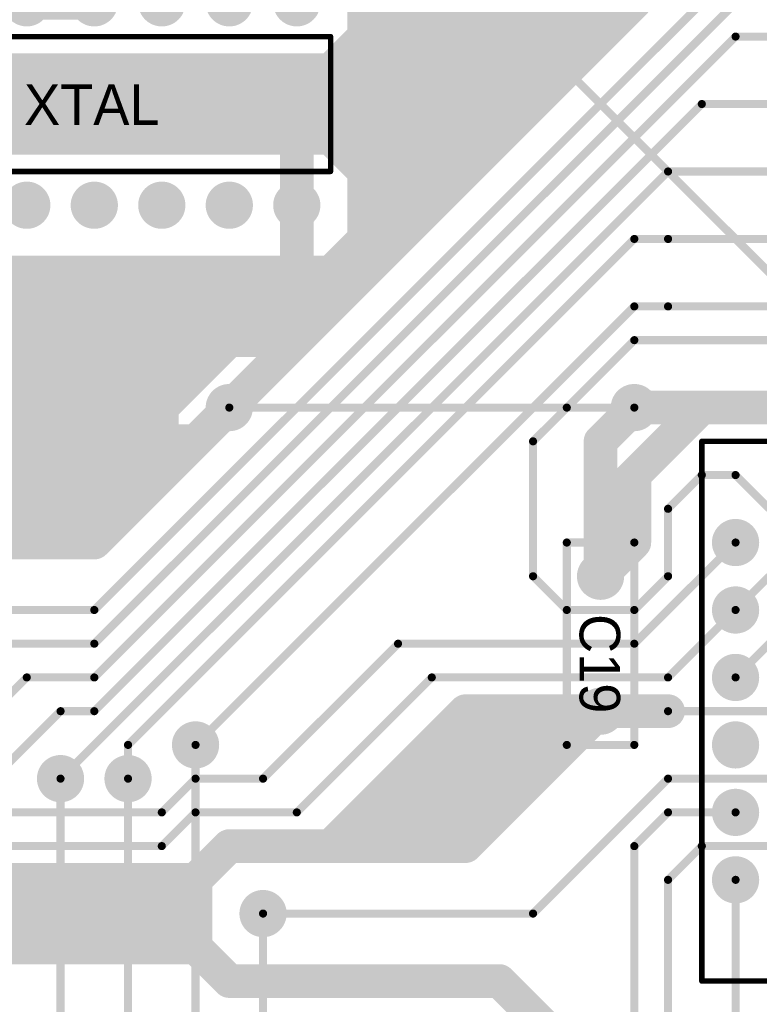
# Model space of a CAD drawing. Extents: x 0.68 to 5.66, y 1.09 to 10.11.
# Tile 23 of 30: x 2.94 to 4.04, y 7.07 to 8.53. Entities that reach past the tile are written whole.
import ezdxf

# ---------------------------------------------------------------- set-up
doc = ezdxf.new("R2010")
doc.units = 0
doc.layers.get('0').update_dxf_attribs({"linetype": 'CONTINUOUS'})
for name, color, linetype in [('BOTTOMLAYER', 5, 'CONTINUOUS'), ('BOTTOMSOLDER', 6, 'CONTINUOUS'), ('MULTILAYER', 9, 'CONTINUOUS'), ('PADHOLE', 156, 'CONTINUOUS'), ('TOPOVERLAY', 2, 'CONTINUOUS'), ('TOPSOLDER', 216, 'CONTINUOUS')]:
    doc.layers.add(name, color=color, linetype=linetype)

# ---------------------------------------------------------------- blocks, each defined once
blk = doc.blocks.new('RAD0_2S_1')
at = {"layer": 'BOTTOMSOLDER', "const_width": 0.035}
for points in [[(-0.0175, 0.2, 1), (0.0175, 0.2, 1)], [(-0.0175, 0, 1), (0.0175, 0, 1)]]:
    blk.add_lwpolyline(points, format="xyb", close=True, dxfattribs=at)
at = {"layer": 'MULTILAYER', "const_width": 0.031}
for points in [[(-0.0155, 0.2, 1), (0.0155, 0.2, 1)], [(-0.0155, 0, 1), (0.0155, 0, 1)]]:
    blk.add_lwpolyline(points, format="xyb", close=True, dxfattribs=at)
at = {"layer": 'PADHOLE', "const_width": 0.0155}
for points in [[(-0.00775, 0.2, 1), (0.00775, 0.2, 1)], [(-0.00775, 0, 1), (0.00775, 0, 1)]]:
    blk.add_lwpolyline(points, format="xyb", close=True, dxfattribs=at)
at = {"layer": 'TOPOVERLAY', "const_width": 0.012}
for points in [[(-0.05, -0.05), (-0.05, 0.25)], [(-0.05, 0.25), (0.05, 0.25)], [(0.05, -0.05), (0.05, 0.25)], [(-0.05, -0.05), (0.05, -0.05)]]:
    blk.add_lwpolyline(points, dxfattribs=at)
at = {"layer": 'TOPOVERLAY', "const_width": 0.006}
for points in [[(-0.053, 0.25, 1), (-0.047, 0.25, 1)], [(-0.053, 0.25, 1), (-0.047, 0.25, 1)], [(0.047, 0.25, 1), (0.053, 0.25, 1)], [(0.047, 0.25, 1), (0.053, 0.25, 1)], [(-0.053, -0.05, 1), (-0.047, -0.05, 1)], [(-0.053, -0.05, 1), (-0.047, -0.05, 1)], [(0.047, -0.05, 1), (0.053, -0.05, 1)], [(0.047, -0.05, 1), (0.053, -0.05, 1)]]:
    blk.add_lwpolyline(points, format="xyb", close=True, dxfattribs=at)
at = {"layer": 'TOPSOLDER', "const_width": 0.035}
for points in [[(-0.0175, 0.2, 1), (0.0175, 0.2, 1)], [(-0.0175, 0, 1), (0.0175, 0, 1)]]:
    blk.add_lwpolyline(points, format="xyb", close=True, dxfattribs=at)
blk = doc.blocks.new('PLCC44_35')
at = {"layer": 'BOTTOMSOLDER', "const_width": 0.035}
for points in [[(-0.2175, 0.6, 1), (-0.1825, 0.6, 1)], [(-0.1175, 0.6, 1), (-0.0825, 0.6, 1)], [(-0.0175, 0.6, 1), (0.0175, 0.6, 1)], [(0.0825, 0.6, 1), (0.1175, 0.6, 1)], [(0.1825, 0.6, 1), (0.2175, 0.6, 1)], [(0.2825, 0.6, 1), (0.3175, 0.6, 1)], [(-0.3175, 0.5, 1), (-0.2825, 0.5, 1)], [(-0.2175, 0.5, 1), (-0.1825, 0.5, 1)], [(-0.1175, 0.5, 1), (-0.0825, 0.5, 1)], [(-0.0175, 0.5, 1), (0.0175, 0.5, 1)], [(0.0825, 0.5, 1), (0.1175, 0.5, 1)], [(0.1825, 0.5, 1), (0.2175, 0.5, 1)], [(0.2825, 0.5, 1), (0.3175, 0.5, 1)], [(0.3825, 0.5, 1), (0.4175, 0.5, 1)], [(-0.3175, 0.4, 1), (-0.2825, 0.4, 1)], [(-0.2175, 0.4, 1), (-0.1825, 0.4, 1)], [(0.2825, 0.4, 1), (0.3175, 0.4, 1)], [(0.3825, 0.4, 1), (0.4175, 0.4, 1)], [(-0.3175, 0.3, 1), (-0.2825, 0.3, 1)], [(-0.2175, 0.3, 1), (-0.1825, 0.3, 1)], [(0.2825, 0.3, 1), (0.3175, 0.3, 1)], [(0.3825, 0.3, 1), (0.4175, 0.3, 1)], [(-0.3175, 0.2, 1), (-0.2825, 0.2, 1)], [(-0.2175, 0.2, 1), (-0.1825, 0.2, 1)], [(0.2825, 0.2, 1), (0.3175, 0.2, 1)], [(0.3825, 0.2, 1), (0.4175, 0.2, 1)], [(-0.3175, 0.1, 1), (-0.2825, 0.1, 1)], [(-0.2175, 0.1, 1), (-0.1825, 0.1, 1)], [(0.2825, 0.1, 1), (0.3175, 0.1, 1)], [(0.3825, 0.1, 1), (0.4175, 0.1, 1)], [(-0.3175, 0, 1), (-0.2825, 0, 1)], [(-0.2175, 0, 1), (-0.1825, 0, 1)], [(-0.1175, 0, 1), (-0.0825, 0, 1)], [(-0.0175, 0, 1), (0.0175, 0, 1)], [(0.0825, 0, 1), (0.1175, 0, 1)], [(0.1825, 0, 1), (0.2175, 0, 1)], [(0.2825, 0, 1), (0.3175, 0, 1)], [(0.3825, 0, 1), (0.4175, 0, 1)], [(-0.2175, -0.1, 1), (-0.1825, -0.1, 1)], [(-0.1175, -0.1, 1), (-0.0825, -0.1, 1)], [(-0.0175, -0.1, 1), (0.0175, -0.1, 1)], [(0.0825, -0.1, 1), (0.1175, -0.1, 1)], [(0.1825, -0.1, 1), (0.2175, -0.1, 1)], [(0.2825, -0.1, 1), (0.3175, -0.1, 1)]]:
    blk.add_lwpolyline(points, format="xyb", close=True, dxfattribs=at)
at = {"layer": 'MULTILAYER', "const_width": 0.031}
for points in [[(-0.2155, 0.6, 1), (-0.1845, 0.6, 1)], [(-0.1155, 0.6, 1), (-0.0845, 0.6, 1)], [(-0.0155, 0.6, 1), (0.0155, 0.6, 1)], [(0.0845, 0.6, 1), (0.1155, 0.6, 1)], [(0.1845, 0.6, 1), (0.2155, 0.6, 1)], [(0.2845, 0.6, 1), (0.3155, 0.6, 1)], [(-0.3155, 0.5, 1), (-0.2845, 0.5, 1)], [(-0.2155, 0.5, 1), (-0.1845, 0.5, 1)], [(-0.1155, 0.5, 1), (-0.0845, 0.5, 1)], [(-0.0155, 0.5, 1), (0.0155, 0.5, 1)], [(0.0845, 0.5, 1), (0.1155, 0.5, 1)], [(0.1845, 0.5, 1), (0.2155, 0.5, 1)], [(0.2845, 0.5, 1), (0.3155, 0.5, 1)], [(0.3845, 0.5, 1), (0.4155, 0.5, 1)], [(-0.3155, 0.4, 1), (-0.2845, 0.4, 1)], [(-0.2155, 0.4, 1), (-0.1845, 0.4, 1)], [(0.2845, 0.4, 1), (0.3155, 0.4, 1)], [(0.3845, 0.4, 1), (0.4155, 0.4, 1)], [(-0.3155, 0.3, 1), (-0.2845, 0.3, 1)], [(-0.2155, 0.3, 1), (-0.1845, 0.3, 1)], [(0.2845, 0.3, 1), (0.3155, 0.3, 1)], [(0.3845, 0.3, 1), (0.4155, 0.3, 1)], [(-0.3155, 0.2, 1), (-0.2845, 0.2, 1)], [(-0.2155, 0.2, 1), (-0.1845, 0.2, 1)], [(0.2845, 0.2, 1), (0.3155, 0.2, 1)], [(0.3845, 0.2, 1), (0.4155, 0.2, 1)], [(-0.3155, 0.1, 1), (-0.2845, 0.1, 1)], [(-0.2155, 0.1, 1), (-0.1845, 0.1, 1)], [(0.2845, 0.1, 1), (0.3155, 0.1, 1)], [(0.3845, 0.1, 1), (0.4155, 0.1, 1)], [(-0.3155, 0, 1), (-0.2845, 0, 1)], [(-0.2155, 0, 1), (-0.1845, 0, 1)], [(-0.1155, 0, 1), (-0.0845, 0, 1)], [(-0.0155, 0, 1), (0.0155, 0, 1)], [(0.0845, 0, 1), (0.1155, 0, 1)], [(0.1845, 0, 1), (0.2155, 0, 1)], [(0.2845, 0, 1), (0.3155, 0, 1)], [(0.3845, 0, 1), (0.4155, 0, 1)], [(-0.2155, -0.1, 1), (-0.1845, -0.1, 1)], [(-0.1155, -0.1, 1), (-0.0845, -0.1, 1)], [(-0.0155, -0.1, 1), (0.0155, -0.1, 1)], [(0.0845, -0.1, 1), (0.1155, -0.1, 1)], [(0.1845, -0.1, 1), (0.2155, -0.1, 1)], [(0.2845, -0.1, 1), (0.3155, -0.1, 1)]]:
    blk.add_lwpolyline(points, format="xyb", close=True, dxfattribs=at)
at = {"layer": 'PADHOLE', "const_width": 0.0155}
for points in [[(-0.20775, 0.6, 1), (-0.19225, 0.6, 1)], [(-0.10775, 0.6, 1), (-0.09225, 0.6, 1)], [(-0.00775, 0.6, 1), (0.00775, 0.6, 1)], [(0.09225, 0.6, 1), (0.10775, 0.6, 1)], [(0.19225, 0.6, 1), (0.20775, 0.6, 1)], [(0.29225, 0.6, 1), (0.30775, 0.6, 1)], [(-0.30775, 0.5, 1), (-0.29225, 0.5, 1)], [(-0.20775, 0.5, 1), (-0.19225, 0.5, 1)], [(-0.10775, 0.5, 1), (-0.09225, 0.5, 1)], [(-0.00775, 0.5, 1), (0.00775, 0.5, 1)], [(0.09225, 0.5, 1), (0.10775, 0.5, 1)], [(0.19225, 0.5, 1), (0.20775, 0.5, 1)], [(0.29225, 0.5, 1), (0.30775, 0.5, 1)], [(0.39225, 0.5, 1), (0.40775, 0.5, 1)], [(-0.30775, 0.4, 1), (-0.29225, 0.4, 1)], [(-0.20775, 0.4, 1), (-0.19225, 0.4, 1)], [(0.29225, 0.4, 1), (0.30775, 0.4, 1)], [(0.39225, 0.4, 1), (0.40775, 0.4, 1)], [(-0.30775, 0.3, 1), (-0.29225, 0.3, 1)], [(-0.20775, 0.3, 1), (-0.19225, 0.3, 1)], [(0.29225, 0.3, 1), (0.30775, 0.3, 1)], [(0.39225, 0.3, 1), (0.40775, 0.3, 1)], [(-0.30775, 0.2, 1), (-0.29225, 0.2, 1)], [(-0.20775, 0.2, 1), (-0.19225, 0.2, 1)], [(0.29225, 0.2, 1), (0.30775, 0.2, 1)], [(0.39225, 0.2, 1), (0.40775, 0.2, 1)], [(-0.30775, 0.1, 1), (-0.29225, 0.1, 1)], [(-0.20775, 0.1, 1), (-0.19225, 0.1, 1)], [(0.29225, 0.1, 1), (0.30775, 0.1, 1)], [(0.39225, 0.1, 1), (0.40775, 0.1, 1)], [(-0.30775, 0, 1), (-0.29225, 0, 1)], [(-0.20775, 0, 1), (-0.19225, 0, 1)], [(-0.10775, 0, 1), (-0.09225, 0, 1)], [(-0.00775, 0, 1), (0.00775, 0, 1)], [(0.09225, 0, 1), (0.10775, 0, 1)], [(0.19225, 0, 1), (0.20775, 0, 1)], [(0.29225, 0, 1), (0.30775, 0, 1)], [(0.39225, 0, 1), (0.40775, 0, 1)], [(-0.20775, -0.1, 1), (-0.19225, -0.1, 1)], [(-0.10775, -0.1, 1), (-0.09225, -0.1, 1)], [(-0.00775, -0.1, 1), (0.00775, -0.1, 1)], [(0.09225, -0.1, 1), (0.10775, -0.1, 1)], [(0.19225, -0.1, 1), (0.20775, -0.1, 1)], [(0.29225, -0.1, 1), (0.30775, -0.1, 1)]]:
    blk.add_lwpolyline(points, format="xyb", close=True, dxfattribs=at)
at = {"layer": 'TOPOVERLAY', "const_width": 0.008}
for points in [[(-0.35, -0.15), (-0.35, 0.65)], [(-0.35, 0.65), (0.45, 0.65)], [(0.45, -0.11), (0.45, 0.65)], [(0.41, -0.15), (0.45, -0.11)], [(-0.35, -0.15), (0.41, -0.15)]]:
    blk.add_lwpolyline(points, dxfattribs=at)
at = {"layer": 'TOPOVERLAY', "const_width": 0.004}
for points in [[(-0.352, 0.65, 1), (-0.348, 0.65, 1)], [(-0.352, 0.65, 1), (-0.348, 0.65, 1)], [(0.448, 0.65, 1), (0.452, 0.65, 1)], [(0.448, 0.65, 1), (0.452, 0.65, 1)], [(0.448, -0.11, 1), (0.452, -0.11, 1)], [(0.448, -0.11, 1), (0.452, -0.11, 1)], [(-0.352, -0.15, 1), (-0.348, -0.15, 1)], [(-0.352, -0.15, 1), (-0.348, -0.15, 1)], [(0.408, -0.15, 1), (0.412, -0.15, 1)], [(0.408, -0.15, 1), (0.412, -0.15, 1)]]:
    blk.add_lwpolyline(points, format="xyb", close=True, dxfattribs=at)
at = {"layer": 'TOPSOLDER', "const_width": 0.035}
for points in [[(-0.2175, 0.6, 1), (-0.1825, 0.6, 1)], [(-0.1175, 0.6, 1), (-0.0825, 0.6, 1)], [(-0.0175, 0.6, 1), (0.0175, 0.6, 1)], [(0.0825, 0.6, 1), (0.1175, 0.6, 1)], [(0.1825, 0.6, 1), (0.2175, 0.6, 1)], [(0.2825, 0.6, 1), (0.3175, 0.6, 1)], [(-0.3175, 0.5, 1), (-0.2825, 0.5, 1)], [(-0.2175, 0.5, 1), (-0.1825, 0.5, 1)], [(-0.1175, 0.5, 1), (-0.0825, 0.5, 1)], [(-0.0175, 0.5, 1), (0.0175, 0.5, 1)], [(0.0825, 0.5, 1), (0.1175, 0.5, 1)], [(0.1825, 0.5, 1), (0.2175, 0.5, 1)], [(0.2825, 0.5, 1), (0.3175, 0.5, 1)], [(0.3825, 0.5, 1), (0.4175, 0.5, 1)], [(-0.3175, 0.4, 1), (-0.2825, 0.4, 1)], [(-0.2175, 0.4, 1), (-0.1825, 0.4, 1)], [(0.2825, 0.4, 1), (0.3175, 0.4, 1)], [(0.3825, 0.4, 1), (0.4175, 0.4, 1)], [(-0.3175, 0.3, 1), (-0.2825, 0.3, 1)], [(-0.2175, 0.3, 1), (-0.1825, 0.3, 1)], [(0.2825, 0.3, 1), (0.3175, 0.3, 1)], [(0.3825, 0.3, 1), (0.4175, 0.3, 1)], [(-0.3175, 0.2, 1), (-0.2825, 0.2, 1)], [(-0.2175, 0.2, 1), (-0.1825, 0.2, 1)], [(0.2825, 0.2, 1), (0.3175, 0.2, 1)], [(0.3825, 0.2, 1), (0.4175, 0.2, 1)], [(-0.3175, 0.1, 1), (-0.2825, 0.1, 1)], [(-0.2175, 0.1, 1), (-0.1825, 0.1, 1)], [(0.2825, 0.1, 1), (0.3175, 0.1, 1)], [(0.3825, 0.1, 1), (0.4175, 0.1, 1)], [(-0.3175, 0, 1), (-0.2825, 0, 1)], [(-0.2175, 0, 1), (-0.1825, 0, 1)], [(-0.1175, 0, 1), (-0.0825, 0, 1)], [(-0.0175, 0, 1), (0.0175, 0, 1)], [(0.0825, 0, 1), (0.1175, 0, 1)], [(0.1825, 0, 1), (0.2175, 0, 1)], [(0.2825, 0, 1), (0.3175, 0, 1)], [(0.3825, 0, 1), (0.4175, 0, 1)], [(-0.2175, -0.1, 1), (-0.1825, -0.1, 1)], [(-0.1175, -0.1, 1), (-0.0825, -0.1, 1)], [(-0.0175, -0.1, 1), (0.0175, -0.1, 1)], [(0.0825, -0.1, 1), (0.1175, -0.1, 1)], [(0.1825, -0.1, 1), (0.2175, -0.1, 1)], [(0.2825, -0.1, 1), (0.3175, -0.1, 1)]]:
    blk.add_lwpolyline(points, format="xyb", close=True, dxfattribs=at)
blk = doc.blocks.new('DIP14_48')
at = {"layer": 'BOTTOMSOLDER', "const_width": 0.035}
for points in [[(-0.0175, 0.3, 1), (0.0175, 0.3, 1)], [(0.0825, 0.3, 1), (0.1175, 0.3, 1)], [(0.1825, 0.3, 1), (0.2175, 0.3, 1)], [(0.2825, 0.3, 1), (0.3175, 0.3, 1)], [(0.3825, 0.3, 1), (0.4175, 0.3, 1)], [(0.4825, 0.3, 1), (0.5175, 0.3, 1)], [(0.5825, 0.3, 1), (0.6175, 0.3, 1)], [(0.0825, 0, 1), (0.1175, 0, 1)], [(0.1825, 0, 1), (0.2175, 0, 1)], [(0.2825, 0, 1), (0.3175, 0, 1)], [(0.3825, 0, 1), (0.4175, 0, 1)], [(0.4825, 0, 1), (0.5175, 0, 1)], [(0.5825, 0, 1), (0.6175, 0, 1)]]:
    blk.add_lwpolyline(points, format="xyb", close=True, dxfattribs=at)
at = {"layer": 'BOTTOMSOLDER'}
blk.add_solid([(-0.035, -0.035), (0.035, -0.035), (-0.035, 0.035), (0.035, 0.035)], dxfattribs=at)
at = {"layer": 'MULTILAYER', "const_width": 0.031}
for points in [[(-0.0155, 0.3, 1), (0.0155, 0.3, 1)], [(0.0845, 0.3, 1), (0.1155, 0.3, 1)], [(0.1845, 0.3, 1), (0.2155, 0.3, 1)], [(0.2845, 0.3, 1), (0.3155, 0.3, 1)], [(0.3845, 0.3, 1), (0.4155, 0.3, 1)], [(0.4845, 0.3, 1), (0.5155, 0.3, 1)], [(0.5845, 0.3, 1), (0.6155, 0.3, 1)], [(0.0845, 0, 1), (0.1155, 0, 1)], [(0.1845, 0, 1), (0.2155, 0, 1)], [(0.2845, 0, 1), (0.3155, 0, 1)], [(0.3845, 0, 1), (0.4155, 0, 1)], [(0.4845, 0, 1), (0.5155, 0, 1)], [(0.5845, 0, 1), (0.6155, 0, 1)]]:
    blk.add_lwpolyline(points, format="xyb", close=True, dxfattribs=at)
at = {"layer": 'MULTILAYER'}
blk.add_solid([(-0.031, -0.031), (0.031, -0.031), (-0.031, 0.031), (0.031, 0.031)], dxfattribs=at)
at = {"layer": 'PADHOLE', "const_width": 0.0155}
for points in [[(-0.00775, 0.3, 1), (0.00775, 0.3, 1)], [(0.09225, 0.3, 1), (0.10775, 0.3, 1)], [(0.19225, 0.3, 1), (0.20775, 0.3, 1)], [(0.29225, 0.3, 1), (0.30775, 0.3, 1)], [(0.39225, 0.3, 1), (0.40775, 0.3, 1)], [(0.49225, 0.3, 1), (0.50775, 0.3, 1)], [(0.59225, 0.3, 1), (0.60775, 0.3, 1)], [(-0.00775, 0, 1), (0.00775, 0, 1)], [(0.09225, 0, 1), (0.10775, 0, 1)], [(0.19225, 0, 1), (0.20775, 0, 1)], [(0.29225, 0, 1), (0.30775, 0, 1)], [(0.39225, 0, 1), (0.40775, 0, 1)], [(0.49225, 0, 1), (0.50775, 0, 1)], [(0.59225, 0, 1), (0.60775, 0, 1)]]:
    blk.add_lwpolyline(points, format="xyb", close=True, dxfattribs=at)
at = {"layer": 'TOPOVERLAY', "const_width": 0.008}
for points in [[(-0.05, 0.25), (0.65, 0.25)], [(-0.05, 0.175), (-0.05, 0.25)], [(0.65, 0.05), (0.65, 0.25)], [(-0.05, 0.05), (-0.05, 0.125)], [(-0.05, 0.05), (0.65, 0.05)]]:
    blk.add_lwpolyline(points, dxfattribs=at)
at = {"layer": 'TOPOVERLAY', "const_width": 0.004}
for points in [[(-0.052, 0.25, 1), (-0.048, 0.25, 1)], [(-0.052, 0.25, 1), (-0.048, 0.25, 1)], [(0.648, 0.25, 1), (0.652, 0.25, 1)], [(0.648, 0.25, 1), (0.652, 0.25, 1)], [(-0.052, 0.175, 1), (-0.048, 0.175, 1)], [(-0.052, 0.175, 1), (-0.048, 0.175, 1)], [(-0.052, 0.125, 1), (-0.048, 0.125, 1)], [(-0.052, 0.125, 1), (-0.048, 0.125, 1)], [(-0.052, 0.05, 1), (-0.048, 0.05, 1)], [(-0.052, 0.05, 1), (-0.048, 0.05, 1)], [(0.648, 0.05, 1), (0.652, 0.05, 1)], [(0.648, 0.05, 1), (0.652, 0.05, 1)]]:
    blk.add_lwpolyline(points, format="xyb", close=True, dxfattribs=at)
at = {"layer": 'TOPOVERLAY', "const_width": 0.008}
blk.add_lwpolyline([(-0.05, 0.175, -1), (-0.05, 0.125)], format="xyb", dxfattribs=at)
at = {"layer": 'TOPSOLDER', "const_width": 0.035}
for points in [[(-0.0175, 0.3, 1), (0.0175, 0.3, 1)], [(0.0825, 0.3, 1), (0.1175, 0.3, 1)], [(0.1825, 0.3, 1), (0.2175, 0.3, 1)], [(0.2825, 0.3, 1), (0.3175, 0.3, 1)], [(0.3825, 0.3, 1), (0.4175, 0.3, 1)], [(0.4825, 0.3, 1), (0.5175, 0.3, 1)], [(0.5825, 0.3, 1), (0.6175, 0.3, 1)], [(0.0825, 0, 1), (0.1175, 0, 1)], [(0.1825, 0, 1), (0.2175, 0, 1)], [(0.2825, 0, 1), (0.3175, 0, 1)], [(0.3825, 0, 1), (0.4175, 0, 1)], [(0.4825, 0, 1), (0.5175, 0, 1)], [(0.5825, 0, 1), (0.6175, 0, 1)]]:
    blk.add_lwpolyline(points, format="xyb", close=True, dxfattribs=at)
at = {"layer": 'TOPSOLDER'}
blk.add_solid([(-0.035, -0.035), (0.035, -0.035), (-0.035, 0.035), (0.035, 0.035)], dxfattribs=at)

msp = doc.modelspace()

# ---------------------------------------------------------------- linework, layer by layer
at = {"layer": 'BOTTOMLAYER'}
for points, const_width in [([(3.85, 8.55), (3.85, 8.7)], 0.05), ([(3.45, 8.5), (3.45, 8.6)], 0.05), ([(2.45, 8.55), (3.05, 8.55)], 0.05), ([(3.05, 7.75), (3.85, 8.55)], 0.05), ([(3.45, 8.55), (3.85, 8.55)], 0.05), ([(3.05, 7.6), (4, 8.55)], 0.012), ([(3.05, 7.65), (3.95, 8.55)], 0.012), ([(3.4, 8.45), (3.45, 8.5)], 0.05), ([(3.45, 8.5), (3.8, 8.5)], 0.05), ([(3.05, 7.55), (4, 8.5)], 0.012), ([(4, 8.5), (4.2, 8.5)], 0.012), ([(2.5, 8.45), (3.4, 8.45)], 0.05), ([(3.4, 8.45), (3.75, 8.45)], 0.05), ([(2.7, 8.4), (3.7, 8.4)], 0.05), ([(3.05, 7.5), (3.95, 8.4)], 0.012), ([(3.95, 8.4), (4.3, 8.4)], 0.012), ([(2.7, 8.35), (3.4, 8.35)], 0.05), ([(3.35, 8.15), (3.35, 8.35)], 0.05), ([(3.4, 8.35), (3.65, 8.35)], 0.05), ([(3.4, 8.35), (3.45, 8.3)], 0.05), ([(3.45, 8.3), (3.6, 8.3)], 0.05), ([(3.45, 8.25), (3.45, 8.3)], 0.05), ([(3, 7.4), (3.9, 8.3)], 0.012), ([(3.9, 8.3), (4.35, 8.3)], 0.012), ([(3.35, 8.1), (3.5, 8.25)], 0.05), ([(3.45, 8.25), (3.55, 8.25)], 0.05), ([(3.45, 8.2), (3.45, 8.25)], 0.05), ([(3.1, 7.45), (3.85, 8.2)], 0.012), ([(3.85, 8.2), (3.9, 8.2)], 0.012), ([(3.9, 8.2), (4.35, 8.2)], 0.012), ([(2.7, 8.15), (3.4, 8.15)], 0.05), ([(2.5, 8.1), (3.35, 8.1)], 0.05), ([(3.2, 7.45), (3.85, 8.1)], 0.012), ([(3.85, 8.1), (3.9, 8.1)], 0.012), ([(3.9, 8.1), (4.2, 8.1)], 0.012), ([(2.5, 8.05), (3.25, 8.05)], 0.05), ([(3.15, 7.95), (3.25, 8.05)], 0.05), ([(3.25, 8.05), (3.35, 8.05)], 0.05), ([(3.75, 7.95), (3.85, 8.05)], 0.012), ([(3.85, 8.05), (4.25, 8.05)], 0.012), ([(2.5, 8), (3.2, 8)], 0.05), ([(2.5, 7.95), (3.15, 7.95)], 0.05), ([(3.15, 7.9), (3.15, 7.95)], 0.05), ([(3.8, 7.8), (3.95, 7.95)], 0.05), ([(3.8, 7.9), (3.85, 7.95)], 0.05), ([(3.85, 7.95), (4.15, 7.95)], 0.05), ([(3.7, 7.9), (3.75, 7.95)], 0.012), ([(2.5, 7.9), (3.2, 7.9)], 0.05), ([(3.8, 7.7), (3.8, 7.9)], 0.05), ([(3.7, 7.7), (3.7, 7.9)], 0.012), ([(2.6, 7.85), (3.15, 7.85)], 0.05), ([(3.85, 7.75), (3.85, 7.85)], 0.05), ([(3.9, 7.8), (3.95, 7.85)], 0.012), ([(3.95, 7.85), (4, 7.85)], 0.012), ([(4, 7.85), (4.05, 7.8)], 0.012), ([(2.6, 7.8), (3.1, 7.8)], 0.05), ([(3.9, 7.7), (3.9, 7.8)], 0.012), ([(2.85, 7.75), (3.05, 7.75)], 0.05), ([(3.8, 7.7), (3.85, 7.75)], 0.05), ([(3.85, 7.6), (4, 7.75)], 0.012), ([(3.7, 7.7), (3.75, 7.65)], 0.012), ([(3.85, 7.65), (3.9, 7.7)], 0.012), ([(4, 7.65), (4.05, 7.7)], 0.012), ([(2.85, 7.65), (3.05, 7.65)], 0.012), ([(3.75, 7.65), (3.85, 7.65)], 0.012), ([(3.9, 7.55), (4, 7.65)], 0.012), ([(4, 7.55), (4.1, 7.65)], 0.012), ([(2.9, 7.6), (3.05, 7.6)], 0.012), ([(3.3, 7.4), (3.5, 7.6)], 0.012), ([(3.5, 7.6), (3.85, 7.6)], 0.012), ([(2.8, 7.4), (2.95, 7.55)], 0.012), ([(2.95, 7.55), (3.05, 7.55)], 0.012), ([(3.35, 7.35), (3.55, 7.55)], 0.012), ([(3.55, 7.55), (3.9, 7.55)], 0.012), ([(3.4, 7.3), (3.6, 7.5)], 0.05), ([(3.6, 7.5), (3.8, 7.5)], 0.05), ([(3.6, 7.3), (3.8, 7.5)], 0.05), ([(3.7, 7.4), (3.7, 7.5)], 0.05), ([(3.8, 7.5), (3.9, 7.5)], 0.05), ([(2.9, 7.4), (3, 7.5)], 0.012), ([(3, 7.5), (3.05, 7.5)], 0.012), ([(3.9, 7.5), (4.05, 7.5)], 0.012), ([(3.55, 7.45), (3.7, 7.45)], 0.05), ([(3.7, 7.45), (3.75, 7.45)], 0.05), ([(3.1, 7.4), (3.1, 7.45)], 0.012), ([(3.5, 7.4), (3.7, 7.4)], 0.05), ([(3.15, 7.35), (3.2, 7.4)], 0.012), ([(3.2, 7.4), (3.3, 7.4)], 0.012), ([(3.7, 7.2), (3.9, 7.4)], 0.012), ([(3.9, 7.4), (4.05, 7.4)], 0.012), ([(3.45, 7.35), (3.65, 7.35)], 0.05), ([(2.55, 7.35), (3.15, 7.35)], 0.012), ([(3.15, 7.3), (3.2, 7.35)], 0.012), ([(3.2, 7.35), (3.35, 7.35)], 0.012), ([(3.85, 7.3), (3.9, 7.35)], 0.012), ([(3.9, 7.35), (4, 7.35)], 0.012), ([(3.2, 7.25), (3.25, 7.3)], 0.05), ([(3.25, 7.3), (3.6, 7.3)], 0.05), ([(2.55, 7.3), (3.15, 7.3)], 0.012), ([(3.85, 7), (3.85, 7.3)], 0.012), ([(3.9, 7.25), (3.95, 7.3)], 0.012), ([(3.95, 7.3), (4.05, 7.3)], 0.012), ([(2.5, 7.25), (3.2, 7.25)], 0.05), ([(3.2, 7.15), (3.2, 7.25)], 0.05), ([(3.9, 7), (3.9, 7.25)], 0.012), ([(4, 7), (4, 7.25)], 0.012), ([(2.35, 7.2), (3.2, 7.2)], 0.05), ([(3.3, 7.2), (3.7, 7.2)], 0.012), ([(2.4, 7.15), (3.2, 7.15)], 0.05), ([(3.2, 7.15), (3.25, 7.1)], 0.05), ([(3.25, 7.1), (3.65, 7.1)], 0.05), ([(3.65, 7.1), (3.85, 6.9)], 0.05)]:
    msp.add_lwpolyline(points, dxfattribs=dict(at, const_width=const_width))
for points, const_width in [([(3.0375, 8.55, 1), (3.0625, 8.55, 1)], 0.025), ([(3.4375, 8.55, 1), (3.4625, 8.55, 1)], 0.025), ([(3.8375, 8.55, 1), (3.8625, 8.55, 1)], 0.025), ([(3.8375, 8.55, 1), (3.8625, 8.55, 1)], 0.025), ([(3.8375, 8.55, 1), (3.8625, 8.55, 1)], 0.025), ([(3.4375, 8.5, 1), (3.4625, 8.5, 1)], 0.025), ([(3.4375, 8.5, 1), (3.4625, 8.5, 1)], 0.025), ([(3.4375, 8.5, 1), (3.4625, 8.5, 1)], 0.025), ([(3.7875, 8.5, 1), (3.8125, 8.5, 1)], 0.025), ([(3.997, 8.5, 1), (4.003, 8.5, 1)], 0.006), ([(3.997, 8.5, 1), (4.003, 8.5, 1)], 0.006), ([(3.3875, 8.45, 1), (3.4125, 8.45, 1)], 0.025), ([(3.3875, 8.45, 1), (3.4125, 8.45, 1)], 0.025), ([(3.3875, 8.45, 1), (3.4125, 8.45, 1)], 0.025), ([(3.7375, 8.45, 1), (3.7625, 8.45, 1)], 0.025), ([(3.6875, 8.4, 1), (3.7125, 8.4, 1)], 0.025), ([(3.947, 8.4, 1), (3.953, 8.4, 1)], 0.006), ([(3.947, 8.4, 1), (3.953, 8.4, 1)], 0.006), ([(3.3375, 8.35, 1), (3.3625, 8.35, 1)], 0.025), ([(3.3875, 8.35, 1), (3.4125, 8.35, 1)], 0.025), ([(3.3875, 8.35, 1), (3.4125, 8.35, 1)], 0.025), ([(3.3875, 8.35, 1), (3.4125, 8.35, 1)], 0.025), ([(3.6375, 8.35, 1), (3.6625, 8.35, 1)], 0.025), ([(3.4375, 8.3, 1), (3.4625, 8.3, 1)], 0.025), ([(3.4375, 8.3, 1), (3.4625, 8.3, 1)], 0.025), ([(3.4375, 8.3, 1), (3.4625, 8.3, 1)], 0.025), ([(3.5875, 8.3, 1), (3.6125, 8.3, 1)], 0.025), ([(3.897, 8.3, 1), (3.903, 8.3, 1)], 0.006), ([(3.897, 8.3, 1), (3.903, 8.3, 1)], 0.006), ([(3.4375, 8.25, 1), (3.4625, 8.25, 1)], 0.025), ([(3.4375, 8.25, 1), (3.4625, 8.25, 1)], 0.025), ([(3.4375, 8.25, 1), (3.4625, 8.25, 1)], 0.025), ([(3.4875, 8.25, 1), (3.5125, 8.25, 1)], 0.025), ([(3.5375, 8.25, 1), (3.5625, 8.25, 1)], 0.025), ([(3.4375, 8.2, 1), (3.4625, 8.2, 1)], 0.025), ([(3.847, 8.2, 1), (3.853, 8.2, 1)], 0.006), ([(3.847, 8.2, 1), (3.853, 8.2, 1)], 0.006), ([(3.897, 8.2, 1), (3.903, 8.2, 1)], 0.006), ([(3.897, 8.2, 1), (3.903, 8.2, 1)], 0.006), ([(3.3375, 8.15, 1), (3.3625, 8.15, 1)], 0.025), ([(3.3875, 8.15, 1), (3.4125, 8.15, 1)], 0.025), ([(3.3375, 8.1, 1), (3.3625, 8.1, 1)], 0.025), ([(3.3375, 8.1, 1), (3.3625, 8.1, 1)], 0.025), ([(3.847, 8.1, 1), (3.853, 8.1, 1)], 0.006), ([(3.847, 8.1, 1), (3.853, 8.1, 1)], 0.006), ([(3.897, 8.1, 1), (3.903, 8.1, 1)], 0.006), ([(3.897, 8.1, 1), (3.903, 8.1, 1)], 0.006), ([(3.2375, 8.05, 1), (3.2625, 8.05, 1)], 0.025), ([(3.2375, 8.05, 1), (3.2625, 8.05, 1)], 0.025), ([(3.2375, 8.05, 1), (3.2625, 8.05, 1)], 0.025), ([(3.3375, 8.05, 1), (3.3625, 8.05, 1)], 0.025), ([(3.847, 8.05, 1), (3.853, 8.05, 1)], 0.006), ([(3.847, 8.05, 1), (3.853, 8.05, 1)], 0.006), ([(3.1875, 8, 1), (3.2125, 8, 1)], 0.025), ([(3.1375, 7.95, 1), (3.1625, 7.95, 1)], 0.025), ([(3.1375, 7.95, 1), (3.1625, 7.95, 1)], 0.025), ([(3.1375, 7.95, 1), (3.1625, 7.95, 1)], 0.025), ([(3.8375, 7.95, 1), (3.8625, 7.95, 1)], 0.025), ([(3.8375, 7.95, 1), (3.8625, 7.95, 1)], 0.025), ([(3.9375, 7.95, 1), (3.9625, 7.95, 1)], 0.025), ([(3.747, 7.95, 1), (3.753, 7.95, 1)], 0.006), ([(3.747, 7.95, 1), (3.753, 7.95, 1)], 0.006), ([(3.1375, 7.9, 1), (3.1625, 7.9, 1)], 0.025), ([(3.1875, 7.9, 1), (3.2125, 7.9, 1)], 0.025), ([(3.7875, 7.9, 1), (3.8125, 7.9, 1)], 0.025), ([(3.7875, 7.9, 1), (3.8125, 7.9, 1)], 0.025), ([(3.697, 7.9, 1), (3.703, 7.9, 1)], 0.006), ([(3.697, 7.9, 1), (3.703, 7.9, 1)], 0.006), ([(3.1375, 7.85, 1), (3.1625, 7.85, 1)], 0.025), ([(3.8375, 7.85, 1), (3.8625, 7.85, 1)], 0.025), ([(3.947, 7.85, 1), (3.953, 7.85, 1)], 0.006), ([(3.947, 7.85, 1), (3.953, 7.85, 1)], 0.006), ([(3.997, 7.85, 1), (4.003, 7.85, 1)], 0.006), ([(3.997, 7.85, 1), (4.003, 7.85, 1)], 0.006), ([(3.0875, 7.8, 1), (3.1125, 7.8, 1)], 0.025), ([(3.7875, 7.8, 1), (3.8125, 7.8, 1)], 0.025), ([(3.897, 7.8, 1), (3.903, 7.8, 1)], 0.006), ([(3.897, 7.8, 1), (3.903, 7.8, 1)], 0.006), ([(3.0375, 7.75, 1), (3.0625, 7.75, 1)], 0.025), ([(3.0375, 7.75, 1), (3.0625, 7.75, 1)], 0.025), ([(3.8375, 7.75, 1), (3.8625, 7.75, 1)], 0.025), ([(3.8375, 7.75, 1), (3.8625, 7.75, 1)], 0.025), ([(3.997, 7.75, 1), (4.003, 7.75, 1)], 0.006), ([(3.7875, 7.7, 1), (3.8125, 7.7, 1)], 0.025), ([(3.7875, 7.7, 1), (3.8125, 7.7, 1)], 0.025), ([(3.697, 7.7, 1), (3.703, 7.7, 1)], 0.006), ([(3.697, 7.7, 1), (3.703, 7.7, 1)], 0.006), ([(3.897, 7.7, 1), (3.903, 7.7, 1)], 0.006), ([(3.897, 7.7, 1), (3.903, 7.7, 1)], 0.006), ([(3.047, 7.65, 1), (3.053, 7.65, 1)], 0.006), ([(3.047, 7.65, 1), (3.053, 7.65, 1)], 0.006), ([(3.747, 7.65, 1), (3.753, 7.65, 1)], 0.006), ([(3.747, 7.65, 1), (3.753, 7.65, 1)], 0.006), ([(3.847, 7.65, 1), (3.853, 7.65, 1)], 0.006), ([(3.847, 7.65, 1), (3.853, 7.65, 1)], 0.006), ([(3.997, 7.65, 1), (4.003, 7.65, 1)], 0.006), ([(3.997, 7.65, 1), (4.003, 7.65, 1)], 0.006), ([(3.047, 7.6, 1), (3.053, 7.6, 1)], 0.006), ([(3.047, 7.6, 1), (3.053, 7.6, 1)], 0.006), ([(3.497, 7.6, 1), (3.503, 7.6, 1)], 0.006), ([(3.497, 7.6, 1), (3.503, 7.6, 1)], 0.006), ([(3.847, 7.6, 1), (3.853, 7.6, 1)], 0.006), ([(3.847, 7.6, 1), (3.853, 7.6, 1)], 0.006), ([(2.947, 7.55, 1), (2.953, 7.55, 1)], 0.006), ([(2.947, 7.55, 1), (2.953, 7.55, 1)], 0.006), ([(3.047, 7.55, 1), (3.053, 7.55, 1)], 0.006), ([(3.047, 7.55, 1), (3.053, 7.55, 1)], 0.006), ([(3.547, 7.55, 1), (3.553, 7.55, 1)], 0.006), ([(3.547, 7.55, 1), (3.553, 7.55, 1)], 0.006), ([(3.897, 7.55, 1), (3.903, 7.55, 1)], 0.006), ([(3.897, 7.55, 1), (3.903, 7.55, 1)], 0.006), ([(3.997, 7.55, 1), (4.003, 7.55, 1)], 0.006), ([(3.5875, 7.5, 1), (3.6125, 7.5, 1)], 0.025), ([(3.5875, 7.5, 1), (3.6125, 7.5, 1)], 0.025), ([(3.6875, 7.5, 1), (3.7125, 7.5, 1)], 0.025), ([(3.7875, 7.5, 1), (3.8125, 7.5, 1)], 0.025), ([(3.7875, 7.5, 1), (3.8125, 7.5, 1)], 0.025), ([(3.7875, 7.5, 1), (3.8125, 7.5, 1)], 0.025), ([(3.8875, 7.5, 1), (3.9125, 7.5, 1)], 0.025), ([(2.997, 7.5, 1), (3.003, 7.5, 1)], 0.006), ([(2.997, 7.5, 1), (3.003, 7.5, 1)], 0.006), ([(3.047, 7.5, 1), (3.053, 7.5, 1)], 0.006), ([(3.047, 7.5, 1), (3.053, 7.5, 1)], 0.006), ([(3.897, 7.5, 1), (3.903, 7.5, 1)], 0.006), ([(3.5375, 7.45, 1), (3.5625, 7.45, 1)], 0.025), ([(3.6875, 7.45, 1), (3.7125, 7.45, 1)], 0.025), ([(3.6875, 7.45, 1), (3.7125, 7.45, 1)], 0.025), ([(3.7375, 7.45, 1), (3.7625, 7.45, 1)], 0.025), ([(3.097, 7.45, 1), (3.103, 7.45, 1)], 0.006), ([(3.097, 7.45, 1), (3.103, 7.45, 1)], 0.006), ([(3.197, 7.45, 1), (3.203, 7.45, 1)], 0.006), ([(3.4875, 7.4, 1), (3.5125, 7.4, 1)], 0.025), ([(3.6875, 7.4, 1), (3.7125, 7.4, 1)], 0.025), ([(3.6875, 7.4, 1), (3.7125, 7.4, 1)], 0.025), ([(2.997, 7.4, 1), (3.003, 7.4, 1)], 0.006), ([(3.097, 7.4, 1), (3.103, 7.4, 1)], 0.006), ([(3.197, 7.4, 1), (3.203, 7.4, 1)], 0.006), ([(3.197, 7.4, 1), (3.203, 7.4, 1)], 0.006), ([(3.297, 7.4, 1), (3.303, 7.4, 1)], 0.006), ([(3.297, 7.4, 1), (3.303, 7.4, 1)], 0.006), ([(3.897, 7.4, 1), (3.903, 7.4, 1)], 0.006), ([(3.897, 7.4, 1), (3.903, 7.4, 1)], 0.006), ([(3.4375, 7.35, 1), (3.4625, 7.35, 1)], 0.025), ([(3.6375, 7.35, 1), (3.6625, 7.35, 1)], 0.025), ([(3.147, 7.35, 1), (3.153, 7.35, 1)], 0.006), ([(3.147, 7.35, 1), (3.153, 7.35, 1)], 0.006), ([(3.197, 7.35, 1), (3.203, 7.35, 1)], 0.006), ([(3.197, 7.35, 1), (3.203, 7.35, 1)], 0.006), ([(3.347, 7.35, 1), (3.353, 7.35, 1)], 0.006), ([(3.347, 7.35, 1), (3.353, 7.35, 1)], 0.006), ([(3.897, 7.35, 1), (3.903, 7.35, 1)], 0.006), ([(3.897, 7.35, 1), (3.903, 7.35, 1)], 0.006), ([(3.997, 7.35, 1), (4.003, 7.35, 1)], 0.006), ([(3.2375, 7.3, 1), (3.2625, 7.3, 1)], 0.025), ([(3.2375, 7.3, 1), (3.2625, 7.3, 1)], 0.025), ([(3.3875, 7.3, 1), (3.4125, 7.3, 1)], 0.025), ([(3.5875, 7.3, 1), (3.6125, 7.3, 1)], 0.025), ([(3.5875, 7.3, 1), (3.6125, 7.3, 1)], 0.025), ([(3.147, 7.3, 1), (3.153, 7.3, 1)], 0.006), ([(3.147, 7.3, 1), (3.153, 7.3, 1)], 0.006), ([(3.847, 7.3, 1), (3.853, 7.3, 1)], 0.006), ([(3.847, 7.3, 1), (3.853, 7.3, 1)], 0.006), ([(3.947, 7.3, 1), (3.953, 7.3, 1)], 0.006), ([(3.947, 7.3, 1), (3.953, 7.3, 1)], 0.006), ([(3.1875, 7.25, 1), (3.2125, 7.25, 1)], 0.025), ([(3.1875, 7.25, 1), (3.2125, 7.25, 1)], 0.025), ([(3.1875, 7.25, 1), (3.2125, 7.25, 1)], 0.025), ([(3.897, 7.25, 1), (3.903, 7.25, 1)], 0.006), ([(3.897, 7.25, 1), (3.903, 7.25, 1)], 0.006), ([(3.997, 7.25, 1), (4.003, 7.25, 1)], 0.006), ([(3.1875, 7.2, 1), (3.2125, 7.2, 1)], 0.025), ([(3.297, 7.2, 1), (3.303, 7.2, 1)], 0.006), ([(3.697, 7.2, 1), (3.703, 7.2, 1)], 0.006), ([(3.697, 7.2, 1), (3.703, 7.2, 1)], 0.006), ([(3.1875, 7.15, 1), (3.2125, 7.15, 1)], 0.025), ([(3.1875, 7.15, 1), (3.2125, 7.15, 1)], 0.025), ([(3.1875, 7.15, 1), (3.2125, 7.15, 1)], 0.025), ([(3.2375, 7.1, 1), (3.2625, 7.1, 1)], 0.025), ([(3.2375, 7.1, 1), (3.2625, 7.1, 1)], 0.025), ([(3.6375, 7.1, 1), (3.6625, 7.1, 1)], 0.025), ([(3.6375, 7.1, 1), (3.6625, 7.1, 1)], 0.025)]:
    msp.add_lwpolyline(points, format="xyb", close=True, dxfattribs=dict(at, const_width=const_width))
at = {"layer": 'BOTTOMSOLDER', "const_width": 0.035}
for points in [[(3.2325, 7.95, 1), (3.2675, 7.95, 1)], [(3.8325, 7.95, 1), (3.8675, 7.95, 1)], [(3.1825, 7.45, 1), (3.2175, 7.45, 1)], [(2.9825, 7.4, 1), (3.0175, 7.4, 1)], [(3.0825, 7.4, 1), (3.1175, 7.4, 1)], [(3.2825, 7.2, 1), (3.3175, 7.2, 1)]]:
    msp.add_lwpolyline(points, format="xyb", close=True, dxfattribs=at)
at = {"layer": 'MULTILAYER', "const_width": 0.031}
for points in [[(3.2345, 7.95, 1), (3.2655, 7.95, 1)], [(3.8345, 7.95, 1), (3.8655, 7.95, 1)], [(3.1845, 7.45, 1), (3.2155, 7.45, 1)], [(2.9845, 7.4, 1), (3.0155, 7.4, 1)], [(3.0845, 7.4, 1), (3.1155, 7.4, 1)], [(3.2845, 7.2, 1), (3.3155, 7.2, 1)]]:
    msp.add_lwpolyline(points, format="xyb", close=True, dxfattribs=at)
at = {"layer": 'PADHOLE', "const_width": 0.0155}
for points in [[(3.2422, 7.95, 1), (3.2578, 7.95, 1)], [(3.8422, 7.95, 1), (3.8577, 7.95, 1)], [(3.1923, 7.45, 1), (3.2077, 7.45, 1)], [(2.9922, 7.4, 1), (3.0078, 7.4, 1)], [(3.0922, 7.4, 1), (3.1077, 7.4, 1)], [(3.2923, 7.2, 1), (3.3077, 7.2, 1)]]:
    msp.add_lwpolyline(points, format="xyb", close=True, dxfattribs=at)
at = {"layer": 'TOPOVERLAY', "const_width": 0.012}
for points in [[(3.55, 8.65), (4.2, 8)], [(3.25, 7.95), (3.85, 7.95)], [(3.2, 6.6), (3.2, 7.45)], [(3, 6.6), (3, 7.4)], [(3.1, 6.6), (3.1, 7.4)], [(3.3, 6.6), (3.3, 7.2)]]:
    msp.add_lwpolyline(points, dxfattribs=at)
at = {"layer": 'TOPOVERLAY', "const_width": 0.006}
for points in [[(3.247, 7.95, 1), (3.253, 7.95, 1)], [(3.847, 7.95, 1), (3.853, 7.95, 1)], [(3.197, 7.45, 1), (3.203, 7.45, 1)], [(2.997, 7.4, 1), (3.003, 7.4, 1)], [(3.097, 7.4, 1), (3.103, 7.4, 1)], [(3.297, 7.2, 1), (3.303, 7.2, 1)]]:
    msp.add_lwpolyline(points, format="xyb", close=True, dxfattribs=at)
at = {"layer": 'TOPSOLDER', "const_width": 0.035}
for points in [[(3.2325, 7.95, 1), (3.2675, 7.95, 1)], [(3.8325, 7.95, 1), (3.8675, 7.95, 1)], [(3.1825, 7.45, 1), (3.2175, 7.45, 1)], [(2.9825, 7.4, 1), (3.0175, 7.4, 1)], [(3.0825, 7.4, 1), (3.1175, 7.4, 1)], [(3.2825, 7.2, 1), (3.3175, 7.2, 1)]]:
    msp.add_lwpolyline(points, format="xyb", close=True, dxfattribs=at)

# ---------------------------------------------------------------- block references
for name, p in [('DIP14_48', (2.75, 8.25)), ('PLCC44_35', (4.3, 7.25)), ('RAD0_2S_1', (3.8, 7.5))]:
    msp.add_blockref(name, p)

# ---------------------------------------------------------------- texts
at = {"layer": 'TOPOVERLAY'}
msp.add_text('XTAL', height=0.06, dxfattribs=at).set_placement((2.946, 8.369))
msp.add_text('C19', height=0.06, rotation=270, dxfattribs=at).set_placement((3.769, 7.644))

doc.saveas('drawing.dxf')
